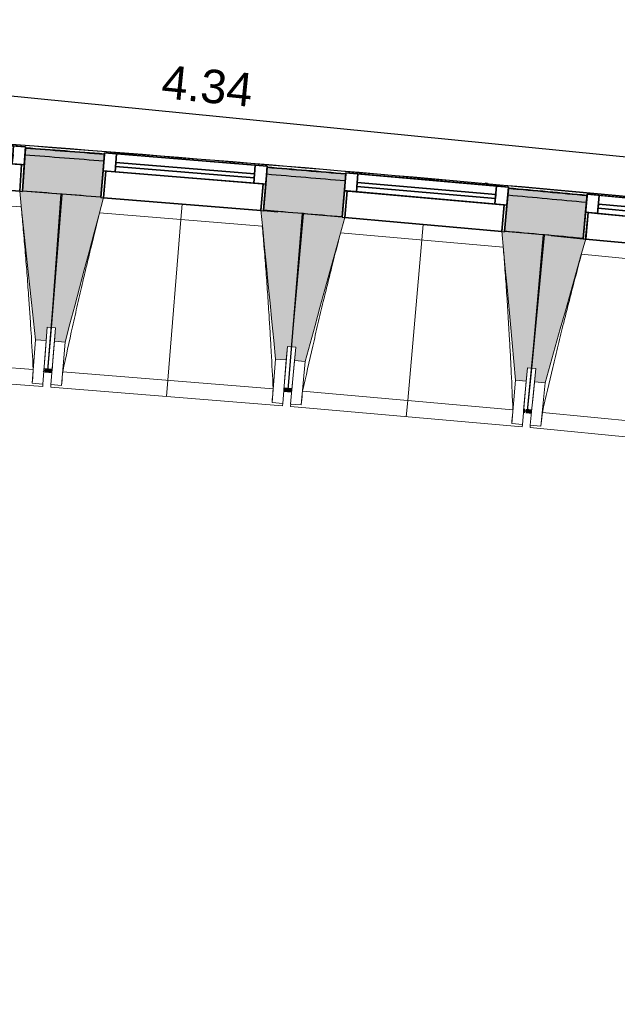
# Model space of a CAD drawing. Header units: centimetres. Extents: x -3926 to 10306, y -31136 to 469.
# Tile 16 of 148: x -1187 to -963, y -3261 to -2893. Entities that reach past the tile are written whole.
import ezdxf

# ---------------------------------------------------------------- set-up
doc = ezdxf.new("R2010")
doc.units = ezdxf.units.CM
doc.linetypes.add('Tiret_2_', pattern=[0.25, 0.125, -0.125])
for name, color, linetype, lineweight in [('0-1', 7, 'Continuous', 5), ('ANNOTATIONS-5', 7, 'Continuous', 25), ('COTGEN', 7, 'Continuous', 30), ('COTGEN-50', 7, 'Continuous', 30), ('MENUISERIES', 7, 'Continuous', 18), ('MENUISERIES-1', 7, 'Continuous', 25), ('MUR', 7, 'Continuous', 25), ('OSSATURE', 7, 'Continuous', 18), ('OSSATURE_C', 7, 'Continuous', 18), ('SERRU', 7, 'Continuous', 18), ('SERRU-traverse', 7, 'Continuous', 18), ('SOL', 7, 'Continuous', 25), ('Z', 7, 'Continuous', 18)]:
    doc.layers.add(name, color=color, linetype=linetype, lineweight=lineweight)
doc.layers.add('A-ANNO-NPLT', color=7, linetype='Continuous', lineweight=25, plot=False)
for name, color, linetype, lineweight, true_color in [('A-GLAZ-GLAS', 7, 'Continuous', 25, 0x5c63b1), ('ANNOTATIONS-6', 4, 'Tiret_2_', 100, 0x00ffff), ('COTGEN-1', 9, 'Continuous', 30, 0x808080), ('HACHURE_C-1', 6, 'Continuous', 25, 0xff00ff), ('HACHURE_C-2', 6, 'Continuous', 5, 0xff00ff), ('MENUISERIES-2', 7, 'Continuous', 25, 0x5c63b1), ('MUR_C-1', 6, 'Continuous', 25, 0xff00ff), ('OSSATURE-1', 7, 'Continuous', 5, 0x787878), ('OSSATURE-2', 5, 'Continuous', 25, 0x0000ff)]:
    doc.layers.add(name, color=color, linetype=linetype, lineweight=lineweight, true_color=true_color)
doc.styles.add('Arial_1', font='arial.ttf', dxfattribs={"height": 12.5})
doc.styles.add('Trebuchet MS_1', font='trebuc.ttf', dxfattribs={"height": 12})
doc.dimstyles.new('Cotes_linéaires', dxfattribs={"dimscale": 30.48, "dimtxt": 12.371411, "dimasz": 0.520833, "dimexe": 0.328084, "dimexo": 0, "dimgap": 0.246063, "dimtad": 1, "dimlfac": 0.01, "dimrnd": 0.01, "dimzin": 0, "dimdsep": 46, "dimtxsty": 'Trebuchet MS_1', "dimblk1": 'OBLIQUE', "dimblk2": 'OBLIQUE', "dimsah": 1, "dimcen": 0.09, "dimazin": 0, "dimtfac": 1, "dimtdec": 4, "dimtix": 1, "dimtmove": 0, "dimatfit": 3, "dimfxl": 1, "dimtvp": 1, "dimtfill": 1, "dimtolj": 1, "dimtzin": 0, "dimarcsym": 2})
doc.dimstyles.new('DRMN_COTE', dxfattribs={"dimscale": 30.48, "dimtxt": 12.753242, "dimasz": 0.520833, "dimexe": 0.164042, "dimexo": 0.0625, "dimgap": 0.032808, "dimtad": 1, "dimlfac": 0.01, "dimrnd": 0.01, "dimzin": 0, "dimdsep": 46, "dimtxsty": 'Arial_1', "dimblk1": 'OBLIQUE', "dimblk2": 'OBLIQUE', "dimsah": 1, "dimcen": 0.09, "dimdle": 0.164042, "dimazin": 0, "dimtfac": 1, "dimtdec": 4, "dimtix": 1, "dimtmove": 0, "dimatfit": 3, "dimfxl": 0.164042, "dimfxlon": 1, "dimtvp": 1, "dimtolj": 1, "dimtzin": 0, "dimarcsym": 2})

# ---------------------------------------------------------------- blocks, each defined once
blk = doc.blocks.new('XXX_VIDE FENETRE - 590-389517-2021_015_1113_DCE_1_100_N0_cloison')
at = {"layer": 'A-ANNO-NPLT'}
for p, q in [((-30.51, 0), (-30.51, -10)), ((-29.51, 0), (-30.51, 0)), ((-29.51, -10), (-29.51, 0)), ((30.51, 0), (29.51, 0)), ((29.51, 0), (29.51, -10)), ((30.51, -10), (30.51, 0)), ((-30.51, -10), (-29.51, -10)), ((-26.01, -10), (-30.51, -10)), ((-30.51, -10), (-30.51, -16.75)), ((-26.01, -16.75), (-26.01, -10)), ((26.01, -10), (26.01, -16.75)), ((30.51, -10), (26.01, -10)), ((29.51, -10), (30.51, -10)), ((30.51, -16.75), (30.51, -10)), ((-30.51, -16.75), (-26.01, -16.75)), ((26.01, -16.75), (30.51, -16.75))]:
    blk.add_line(p, q, dxfattribs=at)
at = {"layer": 'A-GLAZ-GLAS'}
for p, q in [((26.01, -12), (-26.01, -12)), ((-26.01, -12), (-26.01, -13.5)), ((-26.01, -13.5), (26.01, -13.5)), ((26.01, -13.5), (26.01, -12))]:
    blk.add_line(p, q, dxfattribs=at)
at = {"layer": 'MENUISERIES-1'}
for p, q in [((-29.51, 0), (29.51, 0)), ((29.51, 0), (-29.51, 0)), ((-30.51, -10), (-30.51, -0.07)), ((-29.51, -0.07), (-29.51, -10)), ((29.51, -10), (29.51, -0.07)), ((30.51, -0.07), (30.51, -10)), ((30.51, -10), (-30.51, -10)), ((-30.51, -16.75), (-30.51, -10)), ((-30.51, -10), (30.51, -10)), ((-29.51, -10), (29.51, -10)), ((-26.01, -10), (-26.01, -16.75)), ((26.01, -10), (-26.01, -10)), ((26.01, -16.75), (26.01, -10)), ((30.51, -10), (30.51, -16.75)), ((30.51, -16.75), (-30.51, -16.75)), ((-26.01, -16.75), (26.01, -16.75))]:
    blk.add_line(p, q, dxfattribs=at)
at = {"layer": 'MENUISERIES-2'}
for p, q in [((-26.01, -13.5), (-26.01, -12)), ((-26.01, -12), (26.01, -12)), ((26.01, -13.5), (-26.01, -13.5)), ((26.01, -12), (26.01, -13.5))]:
    blk.add_line(p, q, dxfattribs=at)
blk = doc.blocks.new('Garde-corps - Garde-corps-510192-2021_015_1113_DCE_1_100_N0_cloison')
at = {"layer": 'SERRU-traverse'}
for p, q in [((-1011.74, -2953.84), (-1012.52, -2953.77)), ((-998.87, -2956.36), (-1000.69, -2956.19)), ((-1000.69, -2956.19), (-998.87, -2956.36)), ((-980.14, -2957.8), (-984.04, -2957.48))]:
    blk.add_line(p, q, dxfattribs=at)
for radius, start, end in [(12593.5, 84.373021, 86.346998), (12593.67, 84.373813, 86.346207), (12592.78, 85.517188, 85.651745), (12592.78, 85.104996, 85.239553), (12592.78, 84.692804, 84.827361)]:
    blk.add_arc((-2139.2, -15497.1), radius, start, end, dxfattribs=at)
blk = doc.blocks.new('B02_ARC_rvt-1-2021_015_1113_DCE_1_100_N0_cloison')
at = {"layer": 'HACHURE_C-1'}
h = blk.add_hatch(color=256, dxfattribs=at)
h.paths.add_polyline_path([(703.69, -3246.15), (706.74, -3233), (693.86, -3230.02), (690.85, -3243.18), (703.44, -3246.09)])
h.paths.add_polyline_path([(631.37, -3229.59), (634.37, -3216.43), (605.54, -3209.95), (602.63, -3223.13), (631.33, -3229.58)])
h.paths.add_polyline_path([(543.04, -3209.98), (545.95, -3196.79), (517.07, -3190.52), (514.25, -3203.73), (543.01, -3209.97)])
h.paths.add_polyline_path([(454.58, -3191), (457.39, -3177.79), (428.47, -3171.73), (425.75, -3184.96), (454.54, -3190.99)])
h.paths.add_polyline_path([(365.98, -3172.66), (368.7, -3159.43), (357.13, -3157.09), (354.51, -3170.33), (362.91, -3172.03)])
h.paths.add_polyline_path([(344.51, -3168.31), (347.13, -3155.07), (339.73, -3153.58), (337.11, -3166.82), (343.43, -3168.09)])
h.paths.add_polyline_path([(277.25, -3154.95), (279.88, -3141.71), (250.77, -3136.05), (248.34, -3149.33), (277.22, -3154.95)])
h.paths.add_polyline_path([(188.4, -3137.89), (190.83, -3124.61), (161.88, -3119.19), (159.44, -3132.47), (188.33, -3137.87)])
h.paths.add_polyline_path([(99.42, -3121.46), (101.86, -3108.18), (72.77, -3102.96), (70.43, -3116.25), (99.39, -3121.46)])
h.paths.add_polyline_path([(10.34, -3105.68), (12.68, -3092.38), (-16.45, -3087.37), (-18.69, -3100.68), (10.3, -3105.67)])
h.paths.add_polyline_path([(-78.87, -3090.53), (-76.62, -3077.22), (-105.78, -3072.42), (-107.93, -3085.74), (-78.9, -3090.53)])
h.paths.add_polyline_path([(-168.17, -3076.03), (-166.02, -3062.71), (-195.22, -3058.11), (-197.27, -3071.45), (-168.2, -3076.03)])
h.paths.add_polyline_path([(-257.58, -3062.18), (-255.53, -3048.83), (-284.75, -3044.44), (-286.71, -3057.8), (-257.61, -3062.17)])
h.paths.add_polyline_path([(-347.09, -3048.96), (-345.13, -3035.6), (-374.39, -3031.43), (-376.25, -3044.8), (-347.11, -3048.96)])
h.paths.add_polyline_path([(-436.69, -3036.39), (-434.83, -3023.02), (-464.11, -3019.05), (-465.88, -3032.44), (-436.71, -3036.39)])
h.paths.add_polyline_path([(-526.37, -3024.46), (-524.61, -3011.08), (-553.92, -3007.32), (-555.59, -3020.72), (-526.4, -3024.46)])
h.paths.add_polyline_path([(-616.15, -3013.18), (-614.48, -2999.79), (-643.82, -2996.24), (-645.39, -3009.65), (-616.17, -3013.18)])
h.paths.add_polyline_path([(-706, -3002.55), (-704.42, -2989.14), (-733.79, -2985.81), (-735.26, -2999.23), (-706.02, -3002.55)])
h.paths.add_polyline_path([(-795.92, -2992.56), (-794.44, -2979.14), (-823.83, -2976.02), (-825.2, -2989.45), (-795.94, -2992.56)])
h.paths.add_polyline_path([(-885.91, -2983.22), (-884.53, -2969.79), (-913.94, -2966.88), (-915.23, -2980.32), (-885.93, -2983.22)])
h.paths.add_polyline_path([(-975.97, -2974.53), (-974.69, -2961.09), (-1004.12, -2958.39), (-1005.3, -2971.84), (-975.98, -2974.53)])
h.paths.add_polyline_path([(-1066.09, -2966.49), (-1064.9, -2953.04), (-1094.35, -2950.55), (-1095.44, -2964.01), (-1066.1, -2966.49)])
h.paths.add_polyline_path([(-1156.26, -2959.09), (-1155.17, -2945.63), (-1184.64, -2943.36), (-1185.63, -2956.82), (-1156.27, -2959.09)])
h.paths.add_polyline_path([(-1246.49, -2952.34), (-1245.5, -2938.88), (-1274.97, -2936.82), (-1275.87, -2950.29), (-1246.5, -2952.34)])
h.paths.add_polyline_path([(-1336.76, -2946.25), (-1335.86, -2932.78), (-1340.54, -2932.48), (-1341.38, -2945.95), (-1336.77, -2946.25)])
at = {"layer": 'HACHURE_C-2'}
h = blk.add_hatch(color=256, dxfattribs=at)
h.paths.add_polyline_path([(706.74, -3233), (707.31, -3230.56), (694.42, -3227.58), (693.86, -3230.02), (700.86, -3231.63)])
h.paths.add_polyline_path([(634.37, -3216.43), (634.93, -3213.99), (606.08, -3207.51), (605.54, -3209.95), (633.56, -3216.25)])
h.paths.add_polyline_path([(545.95, -3196.79), (546.49, -3194.35), (517.59, -3188.08), (517.07, -3190.52), (545.17, -3196.62)])
h.paths.add_polyline_path([(457.39, -3177.79), (457.92, -3175.35), (428.97, -3169.28), (428.47, -3171.73), (456.63, -3177.63)])
h.paths.add_polyline_path([(368.7, -3159.43), (369.2, -3156.98), (357.61, -3154.63), (357.13, -3157.09), (365.98, -3158.88)])
h.paths.add_polyline_path([(347.13, -3155.07), (347.61, -3152.62), (340.22, -3151.13), (339.73, -3153.58), (347, -3155.04)])
h.paths.add_polyline_path([(279.88, -3141.71), (280.36, -3139.26), (251.22, -3133.59), (250.77, -3136.05), (279.16, -3141.57)])
h.paths.add_polyline_path([(190.83, -3124.61), (191.28, -3122.15), (162.33, -3116.73), (161.88, -3119.19), (190.13, -3124.48)])
h.paths.add_polyline_path([(101.86, -3108.18), (102.31, -3105.73), (73.21, -3100.5), (72.77, -3102.96), (101.2, -3108.06)])
h.paths.add_polyline_path([(12.68, -3092.38), (13.11, -3089.92), (2.22, -3088.04), (1.8, -3090.5), (12.04, -3092.27)])
h.paths.add_polyline_path([(-5.1, -3089.31), (-4.68, -3086.85), (-16.03, -3084.9), (-16.45, -3087.37), (-5.29, -3089.28)])
h.paths.add_polyline_path([(-76.62, -3077.22), (-76.2, -3074.76), (-105.38, -3069.95), (-105.78, -3072.42), (-77.23, -3077.12)])
h.paths.add_polyline_path([(-166.02, -3062.71), (-165.62, -3060.24), (-194.84, -3055.64), (-195.22, -3058.11), (-166.61, -3062.61)])
h.paths.add_polyline_path([(-255.53, -3048.83), (-255.15, -3046.36), (-284.39, -3041.97), (-284.75, -3044.44), (-256.09, -3048.75)])
h.paths.add_polyline_path([(-345.13, -3035.6), (-344.77, -3033.13), (-374.04, -3028.95), (-374.39, -3031.43), (-345.66, -3035.53)])
h.paths.add_polyline_path([(-434.83, -3023.02), (-434.48, -3020.54), (-445.43, -3019.05), (-445.76, -3021.53), (-435.33, -3022.95)])
h.paths.add_polyline_path([(-452.7, -3020.59), (-452.37, -3018.11), (-463.79, -3016.57), (-464.11, -3019.05), (-452.99, -3020.55)])
h.paths.add_polyline_path([(-524.61, -3011.08), (-524.28, -3008.6), (-553.61, -3004.84), (-553.92, -3007.32), (-525.09, -3011.02)])
h.paths.add_polyline_path([(-614.48, -2999.79), (-614.17, -2997.31), (-643.53, -2993.76), (-643.82, -2996.24), (-614.93, -2999.73)])
h.paths.add_polyline_path([(-704.42, -2989.14), (-704.13, -2986.66), (-733.51, -2983.32), (-733.79, -2985.81), (-704.85, -2989.09)])
h.paths.add_polyline_path([(-794.44, -2979.14), (-794.17, -2976.66), (-823.58, -2973.54), (-823.83, -2976.02), (-794.84, -2979.1)])
h.paths.add_polyline_path([(-884.53, -2969.79), (-884.28, -2967.31), (-895.27, -2966.21), (-895.52, -2968.7), (-884.91, -2969.76)])
h.paths.add_polyline_path([(-902.48, -2968.01), (-902.24, -2965.52), (-913.7, -2964.39), (-913.94, -2966.88), (-902.86, -2967.97)])
h.paths.add_polyline_path([(-974.69, -2961.09), (-974.45, -2958.6), (-1003.9, -2955.9), (-1004.12, -2958.39), (-975.03, -2961.06)])
h.paths.add_polyline_path([(-1064.9, -2953.04), (-1064.68, -2950.55), (-1094.15, -2948.06), (-1094.35, -2950.55), (-1065.22, -2953.01)])
h.paths.add_polyline_path([(-1155.17, -2945.63), (-1154.97, -2943.14), (-1184.45, -2940.87), (-1184.64, -2943.36), (-1155.47, -2945.61)])
h.paths.add_polyline_path([(-1245.49, -2938.88), (-1245.31, -2936.39), (-1274.81, -2934.32), (-1274.97, -2936.82), (-1245.76, -2938.86)])
h.paths.add_polyline_path([(-1335.86, -2932.78), (-1335.69, -2930.28), (-1337.89, -2930.14), (-1338.05, -2932.64), (-1336.1, -2932.76)])
at = {"layer": 'MUR'}
for p, q in [((-1185.63, -2956.82), (-1184.45, -2940.87)), ((-1154.97, -2943.14), (-1156.26, -2959.09)), ((-1095.44, -2964.01), (-1094.15, -2948.06)), ((-1064.68, -2950.55), (-1066.09, -2966.49)), ((-1005.3, -2971.84), (-1003.9, -2955.9)), ((-974.45, -2958.6), (-975.97, -2974.53))]:
    blk.add_line(p, q, dxfattribs=at)
at = {"layer": 'MUR_C-1'}
for p, q in [((-1184.45, -2940.87), (-1185.63, -2956.82)), ((-1156.26, -2959.09), (-1154.97, -2943.14)), ((-1094.15, -2948.06), (-1095.44, -2964.01)), ((-1066.09, -2966.49), (-1064.68, -2950.55)), ((-1003.9, -2955.9), (-1005.3, -2971.84)), ((-975.97, -2974.53), (-974.45, -2958.6))]:
    blk.add_line(p, q, dxfattribs=at)
for radius, start, end in [(12592.48, 85.517191, 85.651742), (12589.98, 85.517221, 85.651717), (12592.48, 85.104999, 85.23955), (12589.98, 85.105029, 85.239525), (12592.48, 84.692807, 84.827358), (12576.48, 85.517384, 85.651582), (12589.98, 84.692837, 84.827333), (12576.48, 85.105191, 85.239389), (12576.48, 84.692998, 84.827197)]:
    blk.add_arc((-2139.2, -15497.1), radius, start, end, dxfattribs=at)
at = {"layer": 'SOL'}
for p, q in [((-1170.71, -2957.97), (-1171.18, -2957.93)), ((-1171.18, -2957.93), (-1170.71, -2957.97)), ((-1090.06, -2964.46), (-1095.45, -2964.01)), ((-1095.45, -2964.01), (-1090.06, -2964.46)), ((-1080.53, -2965.26), (-1081, -2965.22)), ((-1081, -2965.22), (-1080.53, -2965.26)), ((-990.38, -2973.2), (-990.88, -2973.15)), ((-990.88, -2973.15), (-990.38, -2973.2)), ((-979.08, -2974.24), (-987.9, -2973.43)), ((-987.9, -2973.43), (-979.08, -2974.24)), ((-975.97, -2974.53), (-978.54, -2974.29)), ((-978.54, -2974.29), (-975.97, -2974.53))]:
    blk.add_line(p, q, dxfattribs=at)
at = {"layer": 'MENUISERIES'}
for p, rotation in [((-1216.07, -2954.71), 175.7775659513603), ((-1125.86, -2961.69), 175.3659314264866), ((-1035.71, -2969.31), 174.9542969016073), ((-945.61, -2977.58), 174.5426623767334)]:
    blk.add_blockref('XXX_VIDE FENETRE - 590-389517-2021_015_1113_DCE_1_100_N0_cloison', p, dxfattribs=dict(at, rotation=rotation))
at = {"layer": 'SERRU'}
blk.add_blockref('Garde-corps - Garde-corps-510192-2021_015_1113_DCE_1_100_N0_cloison', (0, 0), dxfattribs=at)
blk = doc.blocks.new('20_MUR PREFA_01 - MODULE_01 B-3165811-2021_015_1113_DCE_1_100_N0_cloison')
at = {"layer": 'Z'}
for p, q in [((0, 72.21), (0, 66.14)), ((0, 66.14), (0, 5.85)), ((0, 0.07), (0, 5.85))]:
    blk.add_line(p, q, dxfattribs=at)
blk = doc.blocks.new('B02_DC_STR_rvt-1-2021_015_1113_DCE_1_100_N0_cloison')
at = {"layer": 'OSSATURE-1'}
for points in [[(-1176.73, -3012.71), (-1176.36, -3007.72), (-1174.87, -3007.83), (-1171.19, -2957.96), (-1185.64, -2956.89), (-1185.64, -2956.96), (-1186.64, -2956.88), (-1180.72, -3012.41)], [(-1169.67, -3013.26), (-1155.28, -2959.3), (-1156.27, -2959.22), (-1156.27, -2959.15), (-1170.71, -2957.98), (-1174.75, -3007.83), (-1173.26, -3007.95), (-1173.66, -3012.93), (-1173.26, -3012.97)], [(-1086.94, -3019.96), (-1086.54, -3014.98), (-1085.05, -3015.1), (-1081, -2965.25), (-1095.45, -2964.08), (-1095.45, -2964.15), (-1096.45, -2964.07), (-1090.93, -3019.64)], [(-1079.89, -3020.56), (-1065.11, -2966.71), (-1066.1, -2966.63), (-1066.1, -2966.56), (-1080.53, -2965.28), (-1084.93, -3015.1), (-1083.43, -3015.23), (-1083.87, -3020.21), (-1083.43, -3020.25)], [(-997.21, -3027.86), (-996.77, -3022.88), (-995.28, -3023.02), (-990.88, -2973.2), (-1005.31, -2971.92), (-1005.32, -2971.99), (-1006.31, -2971.9), (-1001.19, -3027.51)], [(-990.16, -3028.52), (-975.03, -2974.77), (-975.98, -2974.68), (-975.98, -2974.61), (-990.4, -2973.23), (-995.16, -3023.02), (-993.67, -3023.16), (-994.14, -3028.14), (-993.67, -3028.18)]]:
    blk.add_hatch(color=256, dxfattribs=at).paths.add_polyline_path(points)
at = {"layer": 'ANNOTATIONS-5'}
for p, q in [((-1170.71, -2957.99), (-1171.19, -2957.96)), ((-1080.53, -2965.29), (-1081, -2965.25)), ((-990.4, -2973.24), (-990.88, -2973.2))]:
    blk.add_line(p, q, dxfattribs=at)
at = {"layer": 'ANNOTATIONS-6'}
for p, q in [((-1174.56, -3024.05), (-1177.55, -3023.82)), ((-1084.86, -3031.33), (-1087.84, -3031.08)), ((-995.2, -3039.25), (-998.19, -3038.97))]:
    blk.add_line(p, q, dxfattribs=at)
at = {"layer": 'OSSATURE'}
for p, q in [((-1186.05, -2962.72), (-1246.94, -2958.23)), ((-1155.28, -2959.3), (-1096.45, -2964.07)), ((-1095.91, -2969.91), (-1156.75, -2964.98)), ((-1065.11, -2966.71), (-1006.31, -2971.9)), ((-1005.81, -2977.75), (-1066.62, -2972.38)), ((-974.99, -2974.77), (-916.23, -2980.39)), ((-915.78, -2986.24), (-976.55, -2980.43)), ((-1176.36, -3007.72), (-1177.14, -3018.18)), ((-1176.05, -3023.86), (-1174.75, -3007.83)), ((-1174.87, -3007.83), (-1176.05, -3023.87)), ((-1174.1, -3018.4), (-1173.26, -3007.95)), ((-1180.72, -3012.41), (-1181.92, -3028.66)), ((-1176.73, -3012.71), (-1177.93, -3028.95)), ((-1174.98, -3029.17), (-1173.66, -3012.93)), ((-1170.99, -3029.49), (-1169.67, -3013.26)), ((-1260.3, -3017.7), (-1181.57, -3023.51)), ((-1177.14, -3018.18), (-1177.55, -3023.76)), ((-1174.55, -3023.98), (-1174.1, -3018.4)), ((-1086.54, -3014.98), (-1087.39, -3025.43)), ((-1086.34, -3031.12), (-1084.93, -3015.1)), ((-1085.05, -3015.1), (-1086.34, -3031.13)), ((-1084.36, -3025.68), (-1083.43, -3015.23)), ((-1090.93, -3019.64), (-1092.25, -3035.88)), ((-1086.94, -3019.96), (-1088.26, -3036.2)), ((-1085.31, -3036.44), (-1083.87, -3020.21)), ((-1081.32, -3036.79), (-1079.89, -3020.56)), ((-1264.76, -3023.45), (-1178, -3029.85)), ((-1177.55, -3023.83), (-1177.56, -3023.97)), ((-1177.56, -3023.97), (-1176.07, -3024.08)), ((-1176.07, -3024.07), (-1176.06, -3023.94)), ((-1176.06, -3023.94), (-1176.07, -3024.08)), ((-1176.07, -3024.07), (-1174.57, -3024.19)), ((-1174.57, -3024.19), (-1174.56, -3024.05)), ((-1170.55, -3024.35), (-1091.85, -3030.73)), ((-1087.39, -3025.43), (-1087.84, -3031.01)), ((-1084.85, -3031.25), (-1084.36, -3025.68)), ((-996.77, -3022.88), (-997.69, -3033.33)), ((-996.69, -3039.02), (-995.16, -3023.02)), ((-995.28, -3023.02), (-996.69, -3039.03)), ((-994.66, -3033.6), (-993.67, -3023.16)), ((-1181.92, -3028.66), (-1181.92, -3028.63)), ((-1177.93, -3028.95), (-1181.92, -3028.66)), ((-1177.93, -3028.93), (-1178, -3029.85)), ((-1175.05, -3030.07), (-1174.97, -3029.14)), ((-1170.99, -3029.49), (-1174.98, -3029.17)), ((-1170.98, -3029.47), (-1170.99, -3029.49)), ((-1001.19, -3027.51), (-1002.63, -3043.74)), ((-997.21, -3027.86), (-998.64, -3044.09)), ((-995.69, -3044.35), (-994.14, -3028.14)), ((-991.71, -3044.73), (-990.16, -3028.52)), ((-1175.05, -3030.07), (-1088.33, -3037.1)), ((-1087.84, -3031.08), (-1087.86, -3031.22)), ((-1087.86, -3031.22), (-1086.36, -3031.34)), ((-1086.36, -3031.33), (-1086.35, -3031.2)), ((-1086.35, -3031.2), (-1086.36, -3031.34)), ((-1086.36, -3031.33), (-1084.87, -3031.46)), ((-1084.87, -3031.46), (-1084.86, -3031.33)), ((-1080.84, -3031.66), (-1002.2, -3038.6)), ((-997.69, -3033.33), (-998.18, -3038.9)), ((-1092.25, -3035.88), (-1092.25, -3035.85)), ((-1088.26, -3036.2), (-1092.25, -3035.88)), ((-1088.26, -3036.17), (-1088.33, -3037.1)), ((-1085.39, -3037.34), (-1085.3, -3036.41)), ((-1081.32, -3036.79), (-1085.31, -3036.44)), ((-1081.32, -3036.77), (-1081.32, -3036.79)), ((-995.19, -3039.16), (-994.66, -3033.6)), ((-1085.39, -3037.34), (-998.72, -3044.99)), ((-998.19, -3038.98), (-998.2, -3039.11)), ((-998.2, -3039.11), (-996.71, -3039.24)), ((-996.71, -3039.23), (-996.7, -3039.11)), ((-996.7, -3039.11), (-996.71, -3039.24)), ((-996.71, -3039.23), (-995.21, -3039.37)), ((-995.21, -3039.37), (-995.2, -3039.25)), ((-991.19, -3039.6), (-912.6, -3047.11)), ((-1002.63, -3043.74), (-1002.63, -3043.71)), ((-998.64, -3044.09), (-1002.63, -3043.74)), ((-998.64, -3044.07), (-998.72, -3044.99)), ((-995.78, -3045.25), (-995.69, -3044.33)), ((-991.71, -3044.73), (-995.69, -3044.35)), ((-995.78, -3045.25), (-909.17, -3053.53)), ((-991.7, -3044.71), (-991.71, -3044.73))]:
    blk.add_line(p, q, dxfattribs=at)
at = {"layer": 'OSSATURE', "flags": 128}
for points in [[(-1181.92, -3028.63), (-1181.85, -3027.61), (-1181.78, -3026.58), (-1181.71, -3025.56), (-1181.64, -3024.54), (-1181.57, -3023.51)], [(-1170.55, -3024.35), (-1170.64, -3025.38), (-1170.72, -3026.4), (-1170.81, -3027.42), (-1170.9, -3028.45), (-1170.98, -3029.47)], [(-1092.25, -3035.85), (-1092.17, -3034.83), (-1092.09, -3033.8), (-1092.01, -3032.78), (-1091.93, -3031.76), (-1091.85, -3030.73)], [(-1080.84, -3031.66), (-1080.94, -3032.68), (-1081.03, -3033.7), (-1081.13, -3034.72), (-1081.22, -3035.74), (-1081.32, -3036.77)], [(-1002.63, -3043.71), (-1002.54, -3042.69), (-1002.46, -3041.67), (-1002.37, -3040.64), (-1002.28, -3039.62), (-1002.2, -3038.6)], [(-991.19, -3039.6), (-991.3, -3040.62), (-991.4, -3041.64), (-991.5, -3042.66), (-991.6, -3043.69), (-991.7, -3044.71)]]:
    blk.add_lwpolyline(points, dxfattribs=at)
at = {"layer": 'OSSATURE'}
for points, knots in [([(-1181.57, -3023.51), (-1181.82, -3018.92), (-1182.22, -3012.04), (-1182.82, -3002.87), (-1183.33, -2995.41), (-1183.93, -2987.39), (-1184.62, -2978.79), (-1185.33, -2970.56), (-1185.83, -2965.21), (-1186.06, -2962.72)], [0, 0, 0, 0, 0.2222222, 0.3333333, 0.4444444, 0.5833333, 0.7222222, 0.8611111, 0.9816328, 0.9816328, 0.9816328, 0.9816328]), ([(-1156.74, -2964.98), (-1157.79, -2969.07), (-1159.37, -2975.41), (-1161.45, -2983.99), (-1163.17, -2991.26), (-1164.99, -2999.11), (-1167.52, -3010.32), (-1169.35, -3018.73), (-1170.55, -3024.35)], [0.0183454, 0.0183454, 0.0183454, 0.0183454, 0.2222222, 0.3333333, 0.4444444, 0.5833333, 0.7222222, 1, 1, 1, 1]), ([(-1091.85, -3030.73), (-1092.07, -3026.14), (-1092.43, -3019.26), (-1092.96, -3010.08), (-1093.42, -3002.62), (-1093.96, -2994.59), (-1094.59, -2985.99), (-1095.24, -2977.76), (-1095.7, -2972.4), (-1095.92, -2969.91)], [0, 0, 0, 0, 0.2222222, 0.3333333, 0.4444444, 0.5833333, 0.7222222, 0.8611111, 0.9816328, 0.9816328, 0.9816328, 0.9816328]), ([(-1066.61, -2972.38), (-1067.69, -2976.47), (-1069.32, -2982.79), (-1071.46, -2991.36), (-1073.23, -2998.62), (-1075.1, -3006.45), (-1077.72, -3017.64), (-1079.61, -3026.04), (-1080.84, -3031.66)], [0.0183454, 0.0183454, 0.0183454, 0.0183454, 0.2222222, 0.3333333, 0.4444444, 0.5833333, 0.7222222, 1, 1, 1, 1]), ([(-1002.2, -3038.6), (-1002.38, -3034.01), (-1002.69, -3027.12), (-1003.15, -3017.94), (-1003.56, -3010.48), (-1004.04, -3002.44), (-1004.61, -2993.83), (-1005.2, -2985.6), (-1005.62, -2980.24), (-1005.82, -2977.75)], [0, 0, 0, 0, 0.2222222, 0.3333333, 0.4444444, 0.5833333, 0.7222222, 0.8611111, 0.9816328, 0.9816328, 0.9816328, 0.9816328]), ([(-976.54, -2980.43), (-977.64, -2984.51), (-979.31, -2990.82), (-981.52, -2999.37), (-983.35, -3006.62), (-985.27, -3014.43), (-987.97, -3025.61), (-989.92, -3034), (-991.19, -3039.6)], [0.0183454, 0.0183454, 0.0183454, 0.0183454, 0.2222222, 0.3333333, 0.4444444, 0.5833333, 0.7222222, 1, 1, 1, 1])]:
    blk.add_open_spline(points, degree=3, knots=knots, dxfattribs=at)
at = {"layer": 'OSSATURE_C'}
for p, q in [((-1171.19, -2957.96), (-1185.64, -2956.89)), ((-1174.87, -3007.83), (-1171.19, -2957.96)), ((-1170.71, -2957.98), (-1174.75, -3007.83)), ((-1156.27, -2959.15), (-1170.71, -2957.98)), ((-1081, -2965.25), (-1095.45, -2964.08)), ((-1085.05, -3015.1), (-1081, -2965.25)), ((-1080.53, -2965.28), (-1084.93, -3015.1)), ((-1066.1, -2966.56), (-1080.53, -2965.28)), ((-990.88, -2973.2), (-1005.32, -2971.92)), ((-995.28, -3023.02), (-990.88, -2973.2)), ((-990.4, -2973.23), (-995.16, -3023.02)), ((-975.98, -2974.61), (-990.4, -2973.23)), ((-1176.73, -3012.71), (-1176.36, -3007.72)), ((-1176.36, -3007.72), (-1174.87, -3007.83)), ((-1174.75, -3007.83), (-1173.26, -3007.95)), ((-1173.26, -3007.95), (-1173.66, -3012.93)), ((-1180.72, -3012.41), (-1176.73, -3012.71)), ((-1173.66, -3012.93), (-1169.67, -3013.26)), ((-1086.94, -3019.96), (-1086.54, -3014.98)), ((-1086.54, -3014.98), (-1085.05, -3015.1)), ((-1084.93, -3015.1), (-1083.43, -3015.23)), ((-1083.43, -3015.23), (-1083.87, -3020.21)), ((-1090.93, -3019.64), (-1086.94, -3019.96)), ((-1083.87, -3020.21), (-1079.89, -3020.56)), ((-997.21, -3027.86), (-996.77, -3022.88)), ((-996.77, -3022.88), (-995.28, -3023.02)), ((-995.16, -3023.02), (-993.67, -3023.16)), ((-993.67, -3023.16), (-994.14, -3028.14)), ((-1001.19, -3027.51), (-997.21, -3027.86)), ((-994.14, -3028.14), (-990.16, -3028.52))]:
    blk.add_line(p, q, dxfattribs=at)
at = {"layer": 'OSSATURE_C', "flags": 128}
for points in [[(-1186.64, -2956.81), (-1185.9, -2963.76), (-1185.16, -2970.71), (-1184.42, -2977.66), (-1183.68, -2984.61), (-1182.94, -2991.56), (-1182.2, -2998.51), (-1181.46, -3005.46), (-1180.72, -3012.41)], [(-1169.67, -3013.26), (-1167.87, -3006.5), (-1166.07, -2999.75), (-1164.27, -2993), (-1162.47, -2986.25), (-1160.67, -2979.49), (-1158.86, -2972.74), (-1157.06, -2965.99), (-1155.26, -2959.23)], [(-1096.45, -2964), (-1095.76, -2970.96), (-1095.07, -2977.91), (-1094.38, -2984.87), (-1093.69, -2991.82), (-1093, -2998.78), (-1092.31, -3005.73), (-1091.62, -3012.69), (-1090.93, -3019.64)], [(-1079.89, -3020.56), (-1078.04, -3013.83), (-1076.19, -3007.09), (-1074.34, -3000.35), (-1072.49, -2993.61), (-1070.64, -2986.87), (-1068.79, -2980.13), (-1066.94, -2973.39), (-1065.09, -2966.65)], [(-1006.32, -2971.84), (-1005.68, -2978.8), (-1005.04, -2985.75), (-1004.4, -2992.71), (-1003.76, -2999.67), (-1003.12, -3006.63), (-1002.48, -3013.59), (-1001.84, -3020.55), (-1001.19, -3027.51)], [(-990.16, -3028.52), (-988.26, -3021.79), (-986.36, -3015.06), (-984.46, -3008.34), (-982.57, -3001.61), (-980.67, -2994.89), (-978.77, -2988.16), (-976.87, -2981.43), (-974.97, -2974.71)]]:
    blk.add_lwpolyline(points, dxfattribs=at)
at = {"layer": 'SOL'}
for p, q in [((-1176.05, -3023.86), (-1170.72, -2958.12)), ((-1095.45, -2964.08), (-1090.06, -2964.52)), ((-1081.01, -2965.31), (-1086.34, -3031.13)), ((-996.69, -3039.02), (-990.4, -2973.25)), ((-987.9, -2973.47), (-975.98, -2974.61)), ((-1177.55, -3023.82), (-1174.56, -3024.05)), ((-1174.55, -3023.98), (-1176.05, -3023.86)), ((-1174.56, -3024.05), (-1174.55, -3023.98)), ((-1086.34, -3031.13), (-1087.84, -3031.01)), ((-1087.84, -3031.01), (-1087.84, -3031.08)), ((-1084.86, -3031.33), (-1087.84, -3031.08)), ((-1087.84, -3031.08), (-1084.85, -3031.33)), ((-995.2, -3039.25), (-998.19, -3038.97)), ((-998.19, -3038.97), (-995.2, -3039.25)), ((-995.19, -3039.16), (-996.69, -3039.02)), ((-995.2, -3039.25), (-995.19, -3039.16))]:
    blk.add_line(p, q, dxfattribs=at)
at = {"layer": 'OSSATURE-2'}
for p, rotation in [((-1125.86, -2961.62), 175.3659314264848), ((-1035.7, -2969.24), 174.9542969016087)]:
    blk.add_blockref('20_MUR PREFA_01 - MODULE_01 B-3165811-2021_015_1113_DCE_1_100_N0_cloison', p, dxfattribs=dict(at, rotation=rotation))
blk = doc.blocks.new('DIMBLOCK18-2021_015_1113_DCE_1_100_N0_cloison')
at = {"layer": 'COTGEN-50', "color": 8, "true_color": 0x808080}
for p, q in [((-1333.4, -2906.98), (-1324.72, -2899.86)), ((-1333.4, -2906.98), (-1332.91, -2902)), ((-1333.4, -2906.98), (-1342.09, -2914.1)), ((-1338.38, -2906.49), (-896.95, -2950.27)), ((-1333.4, -2906.98), (-1333.9, -2911.96)), ((-901.93, -2949.78), (-893.25, -2942.66)), ((-901.93, -2949.78), (-901.44, -2944.8)), ((-901.93, -2949.78), (-910.61, -2956.89)), ((-901.93, -2949.78), (-902.42, -2954.75))]:
    blk.add_line(p, q, dxfattribs=at)
at = {"layer": 'COTGEN-50', "color": 0, "insert": (-1132.76, -2909.57), "char_height": 12.5, "width": 40.4965, "attachment_point": 1, "rotation": 354.3355, "line_spacing_factor": 0.941778, "style": 'Arial_1'}
blk.add_mtext('4.34', dxfattribs=at)
blk = doc.blocks.new('_Oblique')
at = {"color": 0, "linetype": 'ByBlock', "lineweight": -2}
blk.add_line((-0.5, -0.5), (0.5, 0.5), dxfattribs=at)
blk = doc.blocks.new('DIMBLOCK33-2021_015_1113_DCE_1_100_N0_cloison')
at = {"layer": 'COTGEN-50'}
for p, q in [((-1315.86, -2575.63), (-1314.62, -2555.67)), ((-1315.86, -2575.63), (-1316.48, -2585.62)), ((-868.4, -2611.72), (-866.42, -2591.81)), ((-868.4, -2611.72), (-869.39, -2621.67)), ((-868.4, -2611.72), (-868.4, -2611.72))]:
    blk.add_line(p, q, dxfattribs=at)
at = {"layer": 'COTGEN-50', "lineweight": 70}
for p, q in [((-1315.86, -2575.63), (-1307.45, -2568.2)), ((-1315.86, -2575.63), (-1324.28, -2583.06)), ((-868.4, -2611.72), (-859.72, -2604.6)), ((-868.4, -2611.72), (-877.08, -2618.83))]:
    blk.add_line(p, q, dxfattribs=at)
at = {"layer": 'COTGEN-50'}
blk.add_arc((-2072.37, -14749.97), 12197.82, 84.335457, 86.444243, dxfattribs=at)
blk.add_arc((-2072.37, -14749.97), 12197.82, 84.335457, 86.444243, dxfattribs=at)
at = {"layer": 'COTGEN-50', "color": 0, "insert": (-1110.72, -2567.18), "char_height": 12, "width": 49.5695, "attachment_point": 1, "rotation": 355.3898, "line_spacing_factor": 1.048425, "style": 'Trebuchet MS_1', "bg_fill": 3, "box_fill_scale": 1.25, "bg_fill_color": 256, "bg_fill_true_color": 13158600, "bg_fill_transparency": 0}
blk.add_mtext('2.11°', dxfattribs=at)
blk = doc.blocks.new('DIMBLOCK34-2021_015_1113_DCE_1_100_N0_cloison')
at = {"layer": 'COTGEN-50'}
for p, q in [((-858.94, -2612.62), (-856.97, -2592.72)), ((-858.94, -2612.62), (-859.93, -2622.58)), ((-405.89, -2665.77), (-403.21, -2645.95)), ((-405.89, -2665.77), (-407.23, -2675.68)), ((-405.89, -2665.77), (-405.89, -2665.77))]:
    blk.add_line(p, q, dxfattribs=at)
at = {"layer": 'COTGEN-50', "lineweight": 70}
for p, q in [((-858.94, -2612.62), (-850.26, -2605.51)), ((-858.94, -2612.62), (-867.62, -2619.74)), ((-405.89, -2665.77), (-396.96, -2658.97)), ((-405.89, -2665.77), (-414.82, -2672.57))]:
    blk.add_line(p, q, dxfattribs=at)
at = {"layer": 'COTGEN-50'}
blk.add_arc((-2116.77, -15293.84), 12743.44, 82.284419, 84.335457, dxfattribs=at)
blk.add_arc((-2116.77, -15293.84), 12743.44, 82.284419, 84.335457, dxfattribs=at)
at = {"layer": 'COTGEN-50', "color": 0, "insert": (-650.03, -2612.06), "char_height": 12, "width": 49.5695, "attachment_point": 1, "rotation": 353.3099, "line_spacing_factor": 1.048425, "style": 'Trebuchet MS_1', "bg_fill": 3, "box_fill_scale": 1.25, "bg_fill_color": 256, "bg_fill_true_color": 13158600, "bg_fill_transparency": 0}
blk.add_mtext('2.05°', dxfattribs=at)
blk = doc.blocks.new('DIMBLOCK35-2021_015_1113_DCE_1_100_N0_cloison')
at = {"layer": 'COTGEN-50'}
for p, q in [((-396.76, -2669.1), (-394.07, -2649.28)), ((-396.76, -2669.1), (-398.1, -2679.01)), ((54.08, -2738.45), (57.47, -2718.74)), ((54.08, -2738.45), (52.38, -2748.31)), ((54.08, -2738.45), (54.08, -2738.45))]:
    blk.add_line(p, q, dxfattribs=at)
at = {"layer": 'COTGEN-50', "lineweight": 70}
for p, q in [((-396.76, -2669.1), (-387.82, -2662.3)), ((-396.76, -2669.1), (-405.69, -2675.9)), ((54.08, -2738.45), (63.25, -2731.98)), ((54.08, -2738.45), (44.91, -2744.92))]:
    blk.add_line(p, q, dxfattribs=at)
at = {"layer": 'COTGEN-50'}
blk.add_arc((-2100.5, -15244.48), 12690.28, 80.224879, 82.284419, dxfattribs=at)
blk.add_arc((-2100.5, -15244.48), 12690.28, 80.224879, 82.284419, dxfattribs=at)
at = {"layer": 'COTGEN-50', "color": 0, "insert": (-187.97, -2676.02), "char_height": 12, "width": 49.5695, "attachment_point": 1, "rotation": 351.2546, "line_spacing_factor": 1.048425, "style": 'Trebuchet MS_1', "bg_fill": 3, "box_fill_scale": 1.25, "bg_fill_color": 256, "bg_fill_true_color": 13158600, "bg_fill_transparency": 0}
blk.add_mtext('2.06°', dxfattribs=at)
blk = doc.blocks.new('DIMBLOCK36-2021_015_1113_DCE_1_100_N0_cloison')
at = {"layer": 'COTGEN-50'}
for p, q in [((63.28, -2741), (66.67, -2721.3)), ((63.28, -2741), (61.58, -2750.86)), ((413.67, -2805.84), (417.55, -2786.22)), ((413.67, -2805.84), (411.73, -2815.65)), ((413.67, -2805.84), (413.67, -2805.84))]:
    blk.add_line(p, q, dxfattribs=at)
at = {"layer": 'COTGEN-50', "lineweight": 70}
for p, q in [((63.28, -2741), (72.45, -2734.53)), ((63.28, -2741), (54.11, -2747.48)), ((413.67, -2805.84), (422.99, -2799.59)), ((413.67, -2805.84), (404.34, -2812.08))]:
    blk.add_line(p, q, dxfattribs=at)
at = {"layer": 'COTGEN-50'}
blk.add_arc((-2386.65, -16961.4), 14429.89, 78.809966, 80.224879, dxfattribs=at)
blk.add_arc((-2386.65, -16961.4), 14429.89, 78.809966, 80.224879, dxfattribs=at)
at = {"layer": 'COTGEN-50', "color": 0, "insert": (222.52, -2746.11), "char_height": 12, "width": 49.5695, "attachment_point": 1, "rotation": 349.5174, "line_spacing_factor": 1.048425, "style": 'Trebuchet MS_1', "bg_fill": 3, "box_fill_scale": 1.25, "bg_fill_color": 256, "bg_fill_true_color": 13158600, "bg_fill_transparency": 0}
blk.add_mtext('1.41°', dxfattribs=at)
blk = doc.blocks.new('DIMBLOCK38-2021_015_1113_DCE_1_100_N0_cloison')
at = {"layer": 'COTGEN-50'}
for p, q in [((-1438.41, -1543.79), (-1436.76, -1523.85)), ((-1438.41, -1543.79), (-1439.24, -1553.75)), ((-1004.12, -1583.33), (-1002.15, -1563.43)), ((-1004.12, -1583.33), (-1005.11, -1593.28)), ((-1004.12, -1583.33), (-1004.12, -1583.33))]:
    blk.add_line(p, q, dxfattribs=at)
at = {"layer": 'COTGEN-50', "lineweight": 70}
for p, q in [((-1438.41, -1543.79), (-1429.84, -1536.53)), ((-1438.41, -1543.79), (-1446.98, -1551.04)), ((-1004.12, -1583.33), (-995.44, -1576.22)), ((-1004.12, -1583.33), (-1012.8, -1590.45))]:
    blk.add_line(p, q, dxfattribs=at)
at = {"layer": 'COTGEN-50'}
blk.add_arc((-3675.63, -28517.07), 27065.91, 84.335457, 85.258613, dxfattribs=at)
blk.add_arc((-3675.63, -28517.07), 27065.91, 84.335457, 85.258613, dxfattribs=at)
at = {"layer": 'COTGEN-50', "color": 0, "insert": (-1239.68, -1538.05), "char_height": 12, "width": 49.5695, "attachment_point": 1, "rotation": 354.797, "line_spacing_factor": 1.048425, "style": 'Trebuchet MS_1', "bg_fill": 3, "box_fill_scale": 1.25, "bg_fill_color": 256, "bg_fill_true_color": 13158600, "bg_fill_transparency": 0}
blk.add_mtext('0.92°', dxfattribs=at)
blk = doc.blocks.new('DIMBLOCK39-2021_015_1113_DCE_1_100_N0_cloison')
at = {"layer": 'COTGEN-50'}
for p, q in [((-994.52, -1582.81), (-992.55, -1562.91)), ((-994.52, -1582.81), (-995.51, -1592.76)), ((-471.54, -1639.37), (-469.21, -1619.5)), ((-471.54, -1639.37), (-472.7, -1649.3)), ((-471.54, -1639.37), (-471.54, -1639.37))]:
    blk.add_line(p, q, dxfattribs=at)
at = {"layer": 'COTGEN-50', "lineweight": 70}
for p, q in [((-994.52, -1582.81), (-985.84, -1575.7)), ((-994.52, -1582.81), (-1003.21, -1589.93)), ((-471.54, -1639.37), (-462.73, -1632.41)), ((-471.54, -1639.37), (-480.35, -1646.33))]:
    blk.add_line(p, q, dxfattribs=at)
at = {"layer": 'COTGEN-50'}
blk.add_arc((-3925.85, -31136), 29698.21, 83.320589, 84.335457, dxfattribs=at)
blk.add_arc((-3925.85, -31136), 29698.21, 83.320589, 84.335457, dxfattribs=at)
at = {"layer": 'COTGEN-50', "color": 0, "insert": (-750.98, -1584.99), "char_height": 12, "width": 49.5695, "attachment_point": 1, "rotation": 353.828, "line_spacing_factor": 1.048425, "style": 'Trebuchet MS_1', "bg_fill": 3, "box_fill_scale": 1.25, "bg_fill_color": 256, "bg_fill_true_color": 13158600, "bg_fill_transparency": 0}
blk.add_mtext('1.01°', dxfattribs=at)
blk = doc.blocks.new('DIMBLOCK40-2021_015_1113_DCE_1_100_N0_cloison')
at = {"layer": 'COTGEN-50'}
for p, q in [((-462.15, -1640.82), (-459.82, -1620.96)), ((-462.15, -1640.82), (-463.31, -1650.75)), ((118.38, -1732.03), (122.25, -1712.41)), ((118.38, -1732.03), (116.44, -1741.84)), ((118.38, -1732.03), (118.38, -1732.03))]:
    blk.add_line(p, q, dxfattribs=at)
at = {"layer": 'COTGEN-50', "lineweight": 70}
for p, q in [((-462.15, -1640.82), (-453.34, -1633.86)), ((-462.15, -1640.82), (-470.95, -1647.78)), ((118.38, -1732.03), (127.7, -1725.78)), ((118.38, -1732.03), (109.05, -1738.28))]:
    blk.add_line(p, q, dxfattribs=at)
at = {"layer": 'COTGEN-50'}
blk.add_arc((-1332.77, -9075.1), 7485.09, 78.821215, 83.320589, dxfattribs=at)
blk.add_arc((-1332.77, -9075.1), 7485.09, 78.821215, 83.320589, dxfattribs=at)
at = {"layer": 'COTGEN-50', "color": 0, "insert": (-187.85, -1654.94), "char_height": 12, "width": 49.5695, "attachment_point": 1, "rotation": 351.0709, "line_spacing_factor": 1.048425, "style": 'Trebuchet MS_1', "bg_fill": 3, "box_fill_scale": 1.25, "bg_fill_color": 256, "bg_fill_true_color": 13158600, "bg_fill_transparency": 0}
blk.add_mtext('4.50°', dxfattribs=at)
blk = doc.blocks.new('DIMBLOCK41-2021_015_1113_DCE_1_100_N0_cloison')
at = {"layer": 'COTGEN-50'}
for p, q in [((-2323.02, -1117.45), (-2323.17, -1107.45)), ((-2323.02, -1117.45), (-2318.27, -1427.14)), ((1459.94, -1572.92), (1462.47, -1563.25)), ((1459.94, -1572.92), (1383.27, -1867.09)), ((1459.94, -1572.92), (1459.94, -1572.92))]:
    blk.add_line(p, q, dxfattribs=at)
at = {"layer": 'COTGEN-50', "lineweight": 70}
for p, q in [((-2323.02, -1117.45), (-2315.2, -1109.39)), ((-2323.02, -1117.45), (-2330.83, -1125.51)), ((1459.94, -1572.92), (1469.63, -1567.24)), ((1459.94, -1572.92), (1450.26, -1578.6))]:
    blk.add_line(p, q, dxfattribs=at)
at = {"layer": 'COTGEN-50'}
blk.add_arc((-2106.17, -15253.9), 14138.12, 75.390267, 90.878841, dxfattribs=at)
blk.add_arc((-2106.17, -15253.9), 14138.12, 75.390267, 90.878841, dxfattribs=at)
at = {"layer": 'COTGEN-50', "color": 0, "insert": (-438.27, -1191.48), "char_height": 12, "width": 60.1376, "attachment_point": 1, "rotation": 353.1346, "line_spacing_factor": 1.048425, "style": 'Trebuchet MS_1', "bg_fill": 3, "box_fill_scale": 1.25, "bg_fill_color": 256, "bg_fill_true_color": 13158600, "bg_fill_transparency": 0}
blk.add_mtext('15.49°', dxfattribs=at)
blk = doc.blocks.new('DIMBLOCK42-2021_015_1113_DCE_1_100_N0_cloison')
at = {"layer": 'COTGEN-50'}
for p, q in [((-1361.68, -3312.89), (-1338.89, -2946.11)), ((-1361.68, -3312.89), (-1362.3, -3322.87)), ((1712.02, -3913.76), (1834.83, -3548.14)), ((1712.02, -3913.76), (1708.84, -3923.24)), ((1712.02, -3913.76), (1712.02, -3913.76))]:
    blk.add_line(p, q, dxfattribs=at)
at = {"layer": 'COTGEN-50', "lineweight": 70}
for p, q in [((-1361.68, -3312.89), (-1353.26, -3305.46)), ((-1361.68, -3312.89), (-1370.09, -3320.32)), ((1712.02, -3913.76), (1722.08, -3908.76)), ((1712.02, -3913.76), (1701.97, -3918.75))]:
    blk.add_line(p, q, dxfattribs=at)
at = {"layer": 'COTGEN-50'}
blk.add_arc((-2105.21, -15278.43), 11988.62, 71.433528, 86.444243, dxfattribs=at)
blk.add_arc((-2105.21, -15278.43), 11988.62, 71.433528, 86.444243, dxfattribs=at)
at = {"layer": 'COTGEN-50', "color": 0, "insert": (174.67, -3485.28), "char_height": 12, "width": 60.1376, "attachment_point": 1, "rotation": 348.9389, "line_spacing_factor": 1.048425, "style": 'Trebuchet MS_1', "bg_fill": 3, "box_fill_scale": 1.25, "bg_fill_color": 256, "bg_fill_true_color": 13158600, "bg_fill_transparency": 0}
blk.add_mtext('15.01°', dxfattribs=at)

msp = doc.modelspace()

# ---------------------------------------------------------------- block references
at = {"layer": '0-1'}
for name in ['B02_DC_STR_rvt-1-2021_015_1113_DCE_1_100_N0_cloison', 'B02_ARC_rvt-1-2021_015_1113_DCE_1_100_N0_cloison']:
    msp.add_blockref(name, (0, 0), dxfattribs=at)

# ---------------------------------------------------------------- dimensions: what is measured, and where the dimension line sits
at = {"layer": 'COTGEN-1'}
dim = msp.add_linear_dim(base=(-901.93, -2949.777), p1=(-1333.898, -2911.956), p2=(-901.436, -2944.802), angle=354.33546, dimstyle='DRMN_COTE', override={"dimpost": '<>', "dimfxl": 433.70714}, dxfattribs=at)
dim.commit()
dim.dimension.update_dxf_attribs({"geometry": 'DIMBLOCK18-2021_015_1113_DCE_1_100_N0_cloison', "text_midpoint": (-1116.938, -2921.028)})

# ---------------------------------------------------------------- next in the draw order: dimensions: what is measured, and where the dimension line sits
at = {"layer": 'COTGEN'}
dim = msp.add_angular_dim_3p(base=(-1017.402, -2597.86), center=(-2072.371, -14749.972), p1=(-866.424, -2591.814), p2=(-1314.624, -2555.673), dimstyle='Cotes_linéaires', override={"dimpost": '<>', "dimfxl": 449.654573}, dxfattribs=at)
dim.commit()
dim.dimension.update_dxf_attribs({"geometry": 'DIMBLOCK33-2021_015_1113_DCE_1_100_N0_cloison', "text_midpoint": (-1090.872, -2578.056)})

# ---------------------------------------------------------------- next in the draw order: dimensions: what is measured, and where the dimension line sits
dim = msp.add_angular_dim_3p(base=(-556.693, -2646.251), center=(-2116.769, -15293.837), p1=(-403.205, -2645.947), p2=(-856.967, -2592.722), dimstyle='Cotes_linéaires', override={"dimpost": '<>', "dimfxl": 456.873003}, dxfattribs=at)
dim.commit()
dim.dimension.update_dxf_attribs({"geometry": 'DIMBLOCK34-2021_015_1113_DCE_1_100_N0_cloison', "text_midpoint": (-630.593, -2623.656)})

# ---------------------------------------------------------------- next in the draw order: dimensions: what is measured, and where the dimension line sits
dim = msp.add_angular_dim_3p(base=(-95.918, -2713.533), center=(-2100.496, -15244.485), p1=(57.475, -2718.741), p2=(-394.07, -2649.279), dimstyle='Cotes_linéaires', override={"dimpost": '<>', "dimfxl": 456.855898}, dxfattribs=at)
dim.commit()
dim.dimension.update_dxf_attribs({"geometry": 'DIMBLOCK35-2021_015_1113_DCE_1_100_N0_cloison', "text_midpoint": (-168.955, -2688.281)})

# ---------------------------------------------------------------- next in the draw order: dimensions: what is measured, and where the dimension line sits
dim = msp.add_angular_dim_3p(base=(297.05, -2783.264), center=(-2386.652, -16961.402), p1=(417.548, -2786.216), p2=(66.674, -2721.295), dimstyle='Cotes_linéaires', override={"dimpost": '<>', "dimfxl": 356.829474}, dxfattribs=at)
dim.commit()
dim.dimension.update_dxf_attribs({"geometry": 'DIMBLOCK36-2021_015_1113_DCE_1_100_N0_cloison', "text_midpoint": (241.144, -2758.984)})

# ---------------------------------------------------------------- next in the draw order: dimensions: what is measured, and where the dimension line sits
dim = msp.add_angular_dim_3p(base=(-1148.812, -1569.373), center=(-3675.633, -28517.071), p1=(-1002.147, -1563.43), p2=(-1436.756, -1523.855), dimstyle='Cotes_linéaires', override={"dimpost": '<>', "dimfxl": 436.406534}, dxfattribs=at)
dim.commit()
dim.dimension.update_dxf_attribs({"geometry": 'DIMBLOCK38-2021_015_1113_DCE_1_100_N0_cloison', "text_midpoint": (-1219.95, -1549.116)})

# ---------------------------------------------------------------- next in the draw order: dimensions: what is measured, and where the dimension line sits
dim = msp.add_angular_dim_3p(base=(-645.756, -1619.486), center=(-3925.854, -31136.004), p1=(-469.215, -1619.503), p2=(-992.549, -1562.909), dimstyle='Cotes_linéaires', override={"dimpost": '<>', "dimfxl": 526.385297}, dxfattribs=at)
dim.commit()
dim.dimension.update_dxf_attribs({"geometry": 'DIMBLOCK39-2021_015_1113_DCE_1_100_N0_cloison', "text_midpoint": (-731.444, -1596.405)})

# ---------------------------------------------------------------- next in the draw order: dimensions: what is measured, and where the dimension line sits
dim = msp.add_angular_dim_3p(base=(-74.313, -1696.566), center=(-1332.766, -9075.105), p1=(122.254, -1712.411), p2=(-459.82, -1620.958), dimstyle='Cotes_linéaires', override={"dimpost": '<>', "dimfxl": 589.214819}, dxfattribs=at)
dim.commit()
dim.dimension.update_dxf_attribs({"geometry": 'DIMBLOCK40-2021_015_1113_DCE_1_100_N0_cloison', "text_midpoint": (-168.878, -1667.287)})

# ---------------------------------------------------------------- next in the draw order: dimensions: what is measured, and where the dimension line sits
dim = msp.add_angular_dim_3p(base=(214.367, -1307.524), center=(-2106.165, -15253.902), p1=(1383.266, -1867.091), p2=(-2318.266, -1427.137), dimstyle='Cotes_linéaires', override={"dimpost": '<>', "dimfxl": 3727.586726}, dxfattribs=at)
dim.commit()
dim.dimension.update_dxf_attribs({"geometry": 'DIMBLOCK41-2021_015_1113_DCE_1_100_N0_cloison', "text_midpoint": (-414.493, -1203.634)})

# ---------------------------------------------------------------- next in the draw order: dimensions: what is measured, and where the dimension line sits
dim = msp.add_angular_dim_3p(base=(706.276, -3624.134), center=(-2105.209, -15278.432), p1=(1834.83, -3548.14), p2=(-1338.885, -2946.111), dimstyle='Cotes_linéaires', override={"dimpost": '<>', "dimfxl": 3230.310892}, dxfattribs=at)
dim.commit()
dim.dimension.update_dxf_attribs({"geometry": 'DIMBLOCK42-2021_015_1113_DCE_1_100_N0_cloison', "text_midpoint": (197.49, -3499.167)})

doc.saveas('drawing.dxf')
